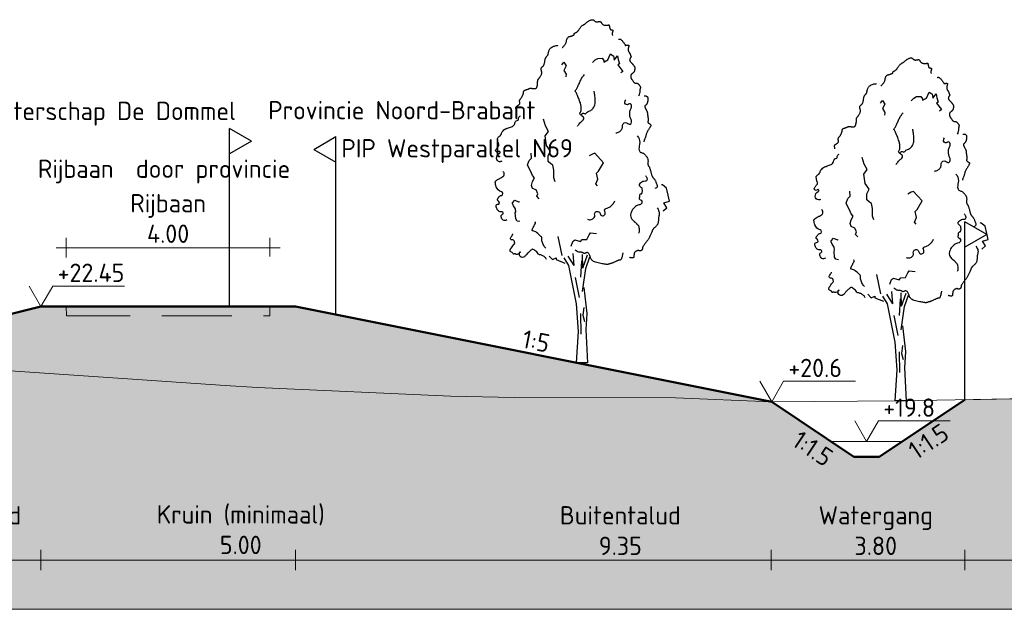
# Model space of a CAD drawing. Header units: metres. Extents: x 161377 to 162521, y 378914 to 379231.
# Tile 32 of 77: x 161842 to 161861, y 378936 to 378948. Entities that reach past the tile are written whole.
import ezdxf

# ---------------------------------------------------------------- set-up
doc = ezdxf.new("R2010")
doc.units = ezdxf.units.M
doc.linetypes.add('DASHED2', pattern=[0.375, 0.25, -0.125])
doc.linetypes.add('HIDDEN', pattern=[9.525, 6.35, -3.175])
for name, color, linetype, lineweight in [('B-WE-GR-MAAIVELD-GD', 253, 'Continuous', 18), ('N-WE-OG-TOPOGRAFIE-SD', 7, 'Continuous', 25), ('N-XX-GR-BOOM-SD', 90, 'Continuous', 25), ('N-XX-GW-WATERGANG-GD', 90, 'Continuous', 50), ('profiel', 7, 'Continuous', 13), ('X-XX-AL-HULPLIJN-G', 7, 'Continuous', 18), ('X-XX-AL-M', 7, 'Continuous', 18), ('X-XX-AL-NAP-M', 7, 'Continuous', 18)]:
    doc.layers.add(name, color=color, linetype=linetype, lineweight=lineweight)
doc.layers.add('N-WE-GW-GROND-A', color=7, linetype='Continuous', lineweight=35, true_color=0xffdf7f)
doc.layers.add('waterspiegel', color=7, linetype='Continuous', lineweight=13, true_color=0x0544ff)
doc.layers.add('PIP Westparallel N69', color=7, linetype='Continuous')
doc.styles.add('RH-NLCS-A', font='NLCS-ISO.ttf')
doc.dimstyles.new('RH-NLCS-IT-A$0', dxfattribs={"dimscale": 0, "dimtxt": 2.5, "dimasz": 2.5, "dimexe": 1, "dimexo": 5, "dimgap": 0.5, "dimtad": 1, "dimzin": 1, "dimdsep": 46, "dimtxsty": 'RH-NLCS-A', "dimcen": 2.5, "dimdle": 1, "dimclrd": 256, "dimclre": 8, "dimclrt": 256, "dimadec": 0, "dimazin": 0, "dimtfac": 1, "dimtmove": 0, "dimatfit": 3, "dimfxl": 1, "dimfxlon": 1, "dimlwd": -1, "dimlwe": 13, "dimarcsym": 1})

# ---------------------------------------------------------------- blocks, each defined once
blk = doc.blocks.new('Peilmaat')
blk.add_lwpolyline([(-0.162, 0.28), (0, 0), (0.162, 0.28), (1.142, 0.28)])
at = {"style": 'RH-NLCS-A'}
blk.add_attdef('NAP', (0.227, 0.337), '', height=0.25, dxfattribs=at)
blk = doc.blocks.new('SOG-TOPOGRAFIE_ERFGRENS_LINKS-D')
for p, q in [((-0.433, 3.25), (0, 3.5)), ((0, 3), (0, 3.5)), ((-0.433, 3.25), (0, 3)), ((0, 0), (0, 3))]:
    blk.add_line(p, q)
blk = doc.blocks.new('Vboom')
at = {"color": 1, "true_color": 0xff0000}
for p, q in [((-0.078, 3.821), (-0.118, 4.301)), ((-0.078, 3.821), (-0.325, 4.198)), ((0.263, 3.725), (0.24, 4.255)), ((0.263, 3.725), (0.447, 4.244)), ((0.381, 3.711), (0.528, 4.163)), ((-0.048, 3.356), (0.113, 2.572)), ((0.171, 1.937), (0.182, 1.119)), ((0.297, 2.179), (0.263, 1.868)), ((0.263, 1.868), (0.321, 1.626)), ((0.445, 0), (0, 0))]:
    blk.add_line(p, q, dxfattribs=at)
for points in [[(-0.55, 12.392), (-0.544, 12.397), (-0.533, 12.407), (-0.517, 12.422), (-0.499, 12.441), (-0.479, 12.463), (-0.459, 12.486), (-0.44, 12.511), (-0.423, 12.536), (-0.411, 12.56), (-0.402, 12.583), (-0.395, 12.606), (-0.39, 12.627), (-0.386, 12.648), (-0.383, 12.668), (-0.38, 12.687), (-0.375, 12.706), (-0.369, 12.723), (-0.362, 12.74), (-0.353, 12.755), (-0.344, 12.769), (-0.334, 12.782), (-0.324, 12.793), (-0.314, 12.803), (-0.304, 12.81), (-0.294, 12.816), (-0.285, 12.821), (-0.276, 12.824), (-0.267, 12.826), (-0.257, 12.828), (-0.247, 12.83), (-0.235, 12.832), (-0.223, 12.835), (-0.209, 12.839), (-0.194, 12.844), (-0.179, 12.85), (-0.163, 12.856), (-0.148, 12.862), (-0.133, 12.868), (-0.12, 12.874), (-0.109, 12.879), (-0.1, 12.884), (-0.093, 12.889), (-0.088, 12.893), (-0.084, 12.896), (-0.082, 12.9), (-0.081, 12.903), (-0.08, 12.907), (-0.081, 12.911), (-0.082, 12.915), (-0.082, 12.92), (-0.083, 12.924), (-0.083, 12.93), (-0.082, 12.935), (-0.079, 12.941), (-0.074, 12.946), (-0.067, 12.952), (-0.057, 12.958), (-0.045, 12.965), (-0.032, 12.971), (-0.018, 12.979), (-0.003, 12.986), (0.012, 12.995), (0.027, 13.004), (0.04, 13.014), (0.052, 13.025), (0.063, 13.037), (0.072, 13.05), (0.081, 13.063), (0.09, 13.078), (0.1, 13.094), (0.11, 13.11), (0.121, 13.128), (0.134, 13.146), (0.148, 13.164), (0.162, 13.183), (0.177, 13.201), (0.193, 13.218), (0.208, 13.234), (0.223, 13.249), (0.238, 13.261), (0.252, 13.27), (0.265, 13.278), (0.277, 13.284), (0.289, 13.29), (0.301, 13.295), (0.312, 13.3), (0.323, 13.306), (0.335, 13.314), (0.347, 13.323), (0.359, 13.334), (0.372, 13.347), (0.386, 13.361), (0.401, 13.375), (0.417, 13.389), (0.435, 13.404), (0.454, 13.418), (0.474, 13.432), (0.496, 13.444), (0.519, 13.456), (0.542, 13.466), (0.564, 13.475), (0.586, 13.482), (0.606, 13.486), (0.624, 13.488), (0.64, 13.488), (0.654, 13.486), (0.665, 13.481), (0.676, 13.476), (0.685, 13.469), (0.694, 13.461), (0.702, 13.453), (0.711, 13.445), (0.719, 13.438), (0.728, 13.431), (0.738, 13.424), (0.747, 13.419), (0.758, 13.414), (0.768, 13.41), (0.779, 13.406), (0.79, 13.404), (0.802, 13.404), (0.813, 13.404), (0.825, 13.405), (0.837, 13.406), (0.849, 13.408), (0.862, 13.41), (0.873, 13.413), (0.885, 13.415), (0.897, 13.417), (0.908, 13.419), (0.918, 13.419), (0.928, 13.419), (0.938, 13.418), (0.947, 13.415), (0.955, 13.41), (0.962, 13.404), (0.968, 13.395), (0.974, 13.385), (0.98, 13.373), (0.986, 13.361), (0.993, 13.348), (1.002, 13.335), (1.012, 13.323), (1.025, 13.311), (1.04, 13.301), (1.057, 13.292), (1.076, 13.285), (1.096, 13.279), (1.117, 13.274), (1.138, 13.27), (1.158, 13.268), (1.176, 13.267), (1.194, 13.267), (1.209, 13.269), (1.223, 13.271), (1.236, 13.273), (1.247, 13.276), (1.256, 13.278), (1.264, 13.281), (1.271, 13.282), (1.276, 13.283), (1.28, 13.283), (1.284, 13.281), (1.287, 13.278), (1.289, 13.274), (1.291, 13.268), (1.293, 13.261), (1.296, 13.252), (1.299, 13.241), (1.302, 13.229), (1.305, 13.216), (1.309, 13.202), (1.312, 13.188), (1.316, 13.174), (1.319, 13.161), (1.322, 13.149), (1.325, 13.138), (1.327, 13.128), (1.329, 13.12), (1.332, 13.113), (1.335, 13.108), (1.34, 13.103), (1.345, 13.099), (1.352, 13.096), (1.36, 13.094), (1.37, 13.093), (1.38, 13.092), (1.391, 13.091), (1.402, 13.089), (1.412, 13.088), (1.421, 13.085), (1.428, 13.082), (1.434, 13.077), (1.438, 13.071), (1.44, 13.065), (1.441, 13.056), (1.44, 13.047), (1.438, 13.037), (1.435, 13.025), (1.43, 13.012), (1.425, 12.998), (1.42, 12.983), (1.416, 12.967), (1.413, 12.95), (1.412, 12.932), (1.414, 12.912), (1.419, 12.891), (1.429, 12.869)], [(-2.358, 9.917), (-2.367, 9.96), (-2.372, 9.995), (-2.374, 10.021), (-2.372, 10.041), (-2.367, 10.057), (-2.36, 10.068), (-2.35, 10.077), (-2.339, 10.086), (-2.326, 10.094), (-2.313, 10.103), (-2.299, 10.113), (-2.284, 10.122), (-2.27, 10.132), (-2.257, 10.141), (-2.246, 10.151), (-2.236, 10.161), (-2.229, 10.17), (-2.224, 10.18), (-2.22, 10.189), (-2.219, 10.199), (-2.218, 10.208), (-2.219, 10.218), (-2.22, 10.227), (-2.222, 10.237), (-2.225, 10.247), (-2.227, 10.258), (-2.229, 10.268), (-2.231, 10.279), (-2.231, 10.291), (-2.23, 10.302), (-2.228, 10.314), (-2.224, 10.327), (-2.218, 10.34), (-2.21, 10.353), (-2.201, 10.367), (-2.191, 10.381), (-2.18, 10.396), (-2.168, 10.411), (-2.157, 10.426), (-2.146, 10.442), (-2.135, 10.458), (-2.126, 10.474), (-2.117, 10.491), (-2.109, 10.507), (-2.102, 10.523), (-2.095, 10.538), (-2.09, 10.553), (-2.085, 10.566), (-2.082, 10.578), (-2.079, 10.59), (-2.077, 10.6), (-2.076, 10.61), (-2.075, 10.619), (-2.074, 10.627), (-2.073, 10.636), (-2.072, 10.644), (-2.07, 10.652), (-2.069, 10.661), (-2.066, 10.669), (-2.062, 10.677), (-2.057, 10.685), (-2.051, 10.693), (-2.043, 10.7), (-2.033, 10.707), (-2.021, 10.714), (-2.007, 10.72), (-1.992, 10.726), (-1.976, 10.732), (-1.959, 10.738), (-1.942, 10.743), (-1.926, 10.749), (-1.91, 10.755), (-1.895, 10.761), (-1.882, 10.767), (-1.868, 10.773), (-1.856, 10.779), (-1.843, 10.784), (-1.831, 10.788), (-1.818, 10.791), (-1.806, 10.793), (-1.792, 10.793), (-1.778, 10.792), (-1.764, 10.791), (-1.75, 10.788), (-1.735, 10.786), (-1.72, 10.783), (-1.704, 10.781), (-1.689, 10.779), (-1.674, 10.778), (-1.658, 10.777), (-1.643, 10.777), (-1.629, 10.778), (-1.616, 10.78), (-1.604, 10.783), (-1.593, 10.786), (-1.583, 10.79), (-1.575, 10.795), (-1.569, 10.8), (-1.564, 10.806), (-1.56, 10.813), (-1.557, 10.821), (-1.554, 10.829), (-1.551, 10.838), (-1.548, 10.848), (-1.544, 10.858), (-1.54, 10.869), (-1.536, 10.88), (-1.533, 10.893), (-1.529, 10.905), (-1.526, 10.919), (-1.523, 10.933), (-1.521, 10.947), (-1.519, 10.962), (-1.518, 10.977), (-1.518, 10.992), (-1.518, 11.007), (-1.518, 11.022), (-1.518, 11.037), (-1.518, 11.051), (-1.518, 11.064), (-1.517, 11.076), (-1.516, 11.087), (-1.514, 11.097), (-1.511, 11.106), (-1.508, 11.115), (-1.505, 11.123), (-1.501, 11.13), (-1.497, 11.137), (-1.492, 11.144), (-1.487, 11.15), (-1.481, 11.157), (-1.475, 11.165), (-1.467, 11.174), (-1.459, 11.184), (-1.45, 11.196), (-1.44, 11.21), (-1.428, 11.227), (-1.416, 11.246), (-1.404, 11.267), (-1.392, 11.288), (-1.381, 11.311), (-1.372, 11.333), (-1.364, 11.356), (-1.36, 11.377), (-1.357, 11.398), (-1.358, 11.417), (-1.36, 11.436), (-1.364, 11.453), (-1.368, 11.47), (-1.373, 11.486), (-1.377, 11.502), (-1.38, 11.517), (-1.382, 11.531), (-1.383, 11.546), (-1.382, 11.559), (-1.38, 11.572), (-1.376, 11.584), (-1.372, 11.595), (-1.366, 11.606), (-1.36, 11.615), (-1.353, 11.622), (-1.345, 11.629), (-1.337, 11.636), (-1.328, 11.642), (-1.319, 11.648), (-1.311, 11.655), (-1.302, 11.663), (-1.294, 11.672), (-1.286, 11.683), (-1.279, 11.695), (-1.273, 11.709), (-1.267, 11.725), (-1.261, 11.741), (-1.256, 11.759), (-1.251, 11.778), (-1.246, 11.798), (-1.242, 11.819), (-1.238, 11.84), (-1.234, 11.862), (-1.23, 11.884), (-1.226, 11.906), (-1.222, 11.926), (-1.217, 11.946), (-1.212, 11.964), (-1.206, 11.98), (-1.199, 11.995), (-1.192, 12.008), (-1.185, 12.02), (-1.177, 12.031), (-1.17, 12.04), (-1.162, 12.049), (-1.154, 12.057), (-1.147, 12.064), (-1.14, 12.071), (-1.133, 12.077), (-1.127, 12.084), (-1.121, 12.09), (-1.116, 12.097), (-1.112, 12.104), (-1.109, 12.111), (-1.106, 12.119), (-1.104, 12.129), (-1.103, 12.139), (-1.102, 12.151), (-1.1, 12.164), (-1.098, 12.18), (-1.094, 12.197), (-1.09, 12.217), (-1.084, 12.239), (-1.076, 12.263), (-1.066, 12.288), (-1.054, 12.313), (-1.038, 12.339), (-1.018, 12.363), (-0.995, 12.387), (-0.967, 12.408), (-0.934, 12.426), (-0.899, 12.441), (-0.862, 12.453), (-0.826, 12.462), (-0.792, 12.468), (-0.762, 12.469), (-0.738, 12.467), (-0.721, 12.46)], [(1.665, 12.717), (1.679, 12.722), (1.693, 12.725), (1.707, 12.725), (1.721, 12.723), (1.736, 12.718), (1.75, 12.709), (1.766, 12.698), (1.782, 12.683), (1.799, 12.665), (1.817, 12.645), (1.834, 12.623), (1.852, 12.601), (1.868, 12.579), (1.883, 12.557), (1.896, 12.538), (1.907, 12.521), (1.916, 12.508), (1.921, 12.498), (1.925, 12.49), (1.927, 12.485), (1.928, 12.482), (1.927, 12.48), (1.927, 12.479), (1.926, 12.478), (1.925, 12.478), (1.925, 12.478), (1.925, 12.478), (1.927, 12.478), (1.93, 12.479), (1.934, 12.479), (1.941, 12.48), (1.95, 12.481), (1.961, 12.483), (1.974, 12.484), (1.988, 12.486), (2.002, 12.488), (2.017, 12.489), (2.03, 12.489), (2.042, 12.489), (2.053, 12.488), (2.06, 12.486), (2.065, 12.483), (2.068, 12.479), (2.069, 12.474), (2.069, 12.468), (2.068, 12.462), (2.065, 12.454), (2.063, 12.446), (2.06, 12.437), (2.057, 12.428), (2.054, 12.418), (2.052, 12.407), (2.049, 12.396), (2.047, 12.384), (2.045, 12.371), (2.044, 12.358), (2.043, 12.344), (2.043, 12.331), (2.043, 12.317), (2.044, 12.303), (2.045, 12.289), (2.046, 12.276), (2.049, 12.264), (2.051, 12.253), (2.054, 12.242), (2.058, 12.233), (2.061, 12.225), (2.065, 12.218), (2.069, 12.211), (2.073, 12.205), (2.076, 12.2), (2.08, 12.195), (2.083, 12.191), (2.086, 12.187), (2.089, 12.183), (2.092, 12.179), (2.096, 12.174), (2.099, 12.168), (2.103, 12.161), (2.107, 12.152), (2.112, 12.141), (2.117, 12.13), (2.122, 12.117), (2.127, 12.104), (2.132, 12.091), (2.137, 12.078), (2.142, 12.067), (2.145, 12.057), (2.148, 12.048), (2.151, 12.041), (2.152, 12.036), (2.152, 12.031), (2.152, 12.026), (2.15, 12.02), (2.147, 12.015), (2.143, 12.008), (2.138, 11.999), (2.131, 11.99), (2.125, 11.979), (2.118, 11.967), (2.112, 11.955), (2.106, 11.942), (2.102, 11.93), (2.099, 11.917), (2.098, 11.905), (2.1, 11.893), (2.102, 11.881), (2.107, 11.869), (2.112, 11.858), (2.119, 11.847), (2.126, 11.837), (2.134, 11.827), (2.143, 11.817), (2.152, 11.807), (2.162, 11.797), (2.171, 11.787), (2.181, 11.778), (2.191, 11.768), (2.201, 11.758), (2.21, 11.748), (2.219, 11.738), (2.228, 11.727), (2.237, 11.717), (2.245, 11.706), (2.253, 11.696), (2.26, 11.685), (2.267, 11.675), (2.274, 11.666), (2.28, 11.657), (2.285, 11.648), (2.29, 11.639), (2.295, 11.631), (2.298, 11.623), (2.301, 11.615), (2.304, 11.608), (2.305, 11.601), (2.306, 11.594), (2.306, 11.587), (2.306, 11.579), (2.305, 11.572), (2.303, 11.564), (2.302, 11.555), (2.3, 11.546), (2.298, 11.536), (2.296, 11.525), (2.294, 11.514), (2.292, 11.501), (2.29, 11.489), (2.287, 11.477), (2.283, 11.465), (2.279, 11.453), (2.275, 11.442), (2.269, 11.432), (2.263, 11.424), (2.256, 11.416), (2.249, 11.408), (2.242, 11.402), (2.235, 11.396), (2.229, 11.391), (2.223, 11.386), (2.217, 11.381), (2.212, 11.377), (2.208, 11.373), (2.203, 11.37), (2.199, 11.366), (2.195, 11.362), (2.19, 11.359), (2.186, 11.355), (2.18, 11.351), (2.175, 11.347), (2.169, 11.342), (2.163, 11.337), (2.158, 11.33), (2.153, 11.323), (2.149, 11.314), (2.146, 11.303), (2.144, 11.291), (2.143, 11.277), (2.143, 11.263), (2.144, 11.248), (2.146, 11.233), (2.148, 11.219), (2.151, 11.206), (2.154, 11.194), (2.158, 11.183), (2.162, 11.174), (2.166, 11.166), (2.171, 11.158), (2.177, 11.15), (2.184, 11.141), (2.191, 11.131), (2.2, 11.12), (2.209, 11.107), (2.219, 11.092), (2.23, 11.076), (2.241, 11.06), (2.253, 11.045), (2.264, 11.031), (2.275, 11.018), (2.286, 11.008), (2.296, 11), (2.305, 10.995), (2.314, 10.992), (2.323, 10.99), (2.332, 10.99), (2.34, 10.991), (2.348, 10.992), (2.357, 10.993), (2.365, 10.993), (2.374, 10.993), (2.383, 10.992), (2.392, 10.989), (2.401, 10.986), (2.411, 10.981), (2.422, 10.974), (2.433, 10.965), (2.444, 10.954), (2.455, 10.941), (2.467, 10.927), (2.478, 10.912), (2.488, 10.897), (2.498, 10.883), (2.506, 10.869), (2.512, 10.856), (2.517, 10.844), (2.52, 10.834), (2.522, 10.825), (2.522, 10.816), (2.521, 10.808), (2.52, 10.801), (2.517, 10.792), (2.515, 10.784), (2.512, 10.775), (2.509, 10.764), (2.506, 10.753), (2.503, 10.741), (2.501, 10.728), (2.498, 10.715), (2.497, 10.7), (2.496, 10.684), (2.495, 10.667), (2.495, 10.648), (2.494, 10.628), (2.491, 10.606), (2.486, 10.581), (2.478, 10.555), (2.467, 10.525), (2.451, 10.492)], [(2.669, 10.49), (2.686, 10.492), (2.701, 10.494), (2.713, 10.495), (2.723, 10.496), (2.731, 10.495), (2.739, 10.494), (2.746, 10.492), (2.753, 10.488), (2.761, 10.484), (2.77, 10.478), (2.778, 10.471), (2.787, 10.463), (2.795, 10.454), (2.802, 10.445), (2.808, 10.435), (2.813, 10.424), (2.816, 10.413), (2.818, 10.401), (2.819, 10.389), (2.819, 10.377), (2.818, 10.363), (2.816, 10.349), (2.814, 10.334), (2.812, 10.318), (2.81, 10.301), (2.808, 10.284), (2.805, 10.266), (2.802, 10.248), (2.798, 10.231), (2.793, 10.214), (2.786, 10.198), (2.779, 10.182), (2.77, 10.169), (2.759, 10.156), (2.748, 10.145), (2.737, 10.134), (2.726, 10.124), (2.716, 10.115), (2.707, 10.107), (2.7, 10.098), (2.694, 10.09), (2.691, 10.082), (2.69, 10.073), (2.691, 10.064), (2.693, 10.054), (2.697, 10.044), (2.702, 10.032), (2.708, 10.019), (2.716, 10.004), (2.725, 9.989), (2.734, 9.972), (2.743, 9.955), (2.752, 9.938), (2.761, 9.921), (2.77, 9.904), (2.777, 9.888), (2.783, 9.873), (2.788, 9.859), (2.792, 9.845), (2.795, 9.832), (2.798, 9.819), (2.8, 9.806), (2.801, 9.793), (2.803, 9.78), (2.804, 9.766), (2.805, 9.751), (2.806, 9.736), (2.808, 9.721), (2.809, 9.705), (2.811, 9.689), (2.813, 9.674), (2.816, 9.658), (2.819, 9.642), (2.822, 9.626), (2.825, 9.611), (2.827, 9.596), (2.83, 9.581), (2.831, 9.566), (2.831, 9.552), (2.83, 9.538), (2.828, 9.525), (2.825, 9.512), (2.821, 9.5), (2.818, 9.488), (2.815, 9.476), (2.814, 9.465), (2.816, 9.455), (2.82, 9.445), (2.827, 9.435), (2.837, 9.426), (2.849, 9.417), (2.862, 9.408), (2.875, 9.4), (2.888, 9.393), (2.9, 9.386), (2.91, 9.379), (2.918, 9.373), (2.924, 9.367), (2.928, 9.361), (2.93, 9.356), (2.931, 9.351), (2.931, 9.345), (2.93, 9.34), (2.929, 9.334), (2.928, 9.328), (2.926, 9.321), (2.924, 9.313), (2.92, 9.304), (2.916, 9.293), (2.91, 9.28), (2.902, 9.265), (2.892, 9.248), (2.879, 9.228), (2.865, 9.206), (2.85, 9.181), (2.834, 9.156), (2.818, 9.128), (2.802, 9.1), (2.787, 9.072), (2.774, 9.044), (2.762, 9.016), (2.752, 8.989), (2.744, 8.962), (2.736, 8.936), (2.729, 8.911), (2.723, 8.886), (2.716, 8.862), (2.708, 8.839), (2.7, 8.818), (2.692, 8.797), (2.683, 8.777), (2.675, 8.757), (2.669, 8.738), (2.664, 8.72), (2.661, 8.701), (2.661, 8.683)], [(2.395, 8.917), (2.446, 8.862), (2.477, 8.799), (2.491, 8.731), (2.493, 8.66), (2.487, 8.589), (2.477, 8.521), (2.468, 8.459), (2.463, 8.405), (2.467, 8.363), (2.479, 8.33), (2.496, 8.305), (2.518, 8.286), (2.543, 8.273), (2.569, 8.263), (2.595, 8.254), (2.618, 8.246), (2.639, 8.236), (2.657, 8.225), (2.672, 8.213), (2.686, 8.2), (2.698, 8.186), (2.71, 8.171), (2.721, 8.156), (2.732, 8.141), (2.744, 8.126), (2.756, 8.111), (2.769, 8.095), (2.781, 8.078), (2.792, 8.06), (2.801, 8.041), (2.809, 8.02), (2.815, 7.997), (2.818, 7.972), (2.82, 7.945), (2.82, 7.918), (2.819, 7.89), (2.817, 7.864), (2.816, 7.838), (2.816, 7.815), (2.817, 7.795), (2.82, 7.779), (2.825, 7.765), (2.831, 7.753), (2.838, 7.741), (2.847, 7.73), (2.855, 7.717), (2.865, 7.703), (2.874, 7.685), (2.883, 7.664), (2.892, 7.639), (2.901, 7.611), (2.909, 7.582), (2.917, 7.552), (2.925, 7.522), (2.933, 7.492), (2.941, 7.464), (2.948, 7.437), (2.955, 7.412), (2.962, 7.39), (2.969, 7.369), (2.976, 7.35), (2.983, 7.333), (2.99, 7.318), (2.997, 7.305), (3.005, 7.293), (3.012, 7.283), (3.021, 7.273), (3.029, 7.265), (3.037, 7.256), (3.046, 7.247), (3.055, 7.238), (3.064, 7.227), (3.073, 7.216), (3.082, 7.202), (3.091, 7.187), (3.101, 7.17), (3.111, 7.15), (3.122, 7.127), (3.133, 7.102), (3.146, 7.073), (3.158, 7.041), (3.169, 7.007), (3.177, 6.972), (3.18, 6.939), (3.175, 6.909), (3.16, 6.883), (3.134, 6.863), (3.094, 6.851)], [(3.18, 6.092), (3.213, 6.037), (3.236, 5.99), (3.252, 5.95), (3.261, 5.916), (3.265, 5.886), (3.265, 5.861), (3.262, 5.838), (3.258, 5.817), (3.254, 5.796), (3.25, 5.776), (3.245, 5.756), (3.241, 5.736), (3.238, 5.715), (3.235, 5.694), (3.232, 5.673), (3.23, 5.65), (3.229, 5.627), (3.228, 5.603), (3.227, 5.578), (3.225, 5.552), (3.222, 5.527), (3.217, 5.502), (3.21, 5.477), (3.2, 5.453), (3.188, 5.43), (3.173, 5.408), (3.156, 5.387), (3.138, 5.367), (3.119, 5.349), (3.101, 5.332), (3.084, 5.316), (3.068, 5.301), (3.054, 5.288), (3.042, 5.276), (3.032, 5.265), (3.023, 5.254), (3.015, 5.243), (3.008, 5.232), (3.002, 5.22), (2.995, 5.208), (2.989, 5.194), (2.983, 5.178), (2.977, 5.162), (2.97, 5.144), (2.963, 5.124), (2.954, 5.103), (2.945, 5.08), (2.934, 5.055), (2.922, 5.029), (2.908, 5.001), (2.894, 4.973), (2.879, 4.945), (2.864, 4.918), (2.849, 4.891), (2.834, 4.866), (2.82, 4.844), (2.807, 4.823), (2.795, 4.806), (2.782, 4.79), (2.771, 4.775), (2.759, 4.76), (2.747, 4.746), (2.735, 4.73), (2.722, 4.714), (2.708, 4.696), (2.694, 4.677), (2.68, 4.657), (2.666, 4.637), (2.653, 4.617), (2.641, 4.598), (2.63, 4.581), (2.621, 4.565), (2.614, 4.551), (2.608, 4.54), (2.605, 4.53), (2.602, 4.521), (2.6, 4.513), (2.599, 4.506), (2.599, 4.499), (2.599, 4.492), (2.598, 4.484), (2.598, 4.476), (2.596, 4.468), (2.595, 4.46), (2.592, 4.452), (2.588, 4.444), (2.583, 4.436), (2.576, 4.428), (2.568, 4.421), (2.558, 4.414), (2.548, 4.409), (2.537, 4.404), (2.525, 4.4), (2.514, 4.397), (2.503, 4.396), (2.493, 4.396), (2.484, 4.399), (2.476, 4.402), (2.469, 4.406), (2.461, 4.41), (2.453, 4.414), (2.444, 4.416), (2.433, 4.417), (2.421, 4.416), (2.408, 4.413), (2.392, 4.407), (2.376, 4.399), (2.36, 4.39), (2.343, 4.38), (2.328, 4.37), (2.315, 4.359), (2.303, 4.348), (2.294, 4.337), (2.288, 4.327), (2.283, 4.318), (2.28, 4.308), (2.278, 4.299), (2.277, 4.29), (2.276, 4.28), (2.275, 4.27), (2.274, 4.26), (2.272, 4.25), (2.27, 4.239), (2.268, 4.228), (2.266, 4.217), (2.264, 4.207), (2.263, 4.196), (2.262, 4.186), (2.262, 4.176), (2.263, 4.167), (2.262, 4.158), (2.261, 4.151), (2.258, 4.144), (2.253, 4.138), (2.245, 4.133), (2.233, 4.129), (2.218, 4.127), (2.199, 4.127), (2.179, 4.127), (2.158, 4.129), (2.138, 4.132), (2.12, 4.137), (2.105, 4.142), (2.094, 4.149)], [(1.828, 4.321), (1.827, 4.311), (1.824, 4.291), (1.819, 4.265), (1.813, 4.234), (1.806, 4.201), (1.799, 4.167), (1.79, 4.135), (1.782, 4.108), (1.773, 4.085), (1.764, 4.068), (1.755, 4.056), (1.745, 4.048), (1.736, 4.042), (1.727, 4.039), (1.718, 4.038), (1.709, 4.037), (1.7, 4.037), (1.691, 4.036), (1.681, 4.035), (1.671, 4.033), (1.659, 4.03), (1.647, 4.027), (1.632, 4.021), (1.615, 4.014), (1.596, 4.006), (1.576, 3.995), (1.554, 3.984), (1.531, 3.973), (1.509, 3.961), (1.487, 3.95), (1.466, 3.94), (1.448, 3.931), (1.431, 3.924), (1.416, 3.918), (1.403, 3.913), (1.391, 3.91), (1.379, 3.907), (1.366, 3.904), (1.354, 3.901), (1.34, 3.897), (1.325, 3.893), (1.308, 3.888), (1.291, 3.883), (1.274, 3.878), (1.258, 3.873), (1.243, 3.869), (1.229, 3.865), (1.217, 3.863), (1.208, 3.861), (1.2, 3.861), (1.192, 3.862), (1.182, 3.864), (1.17, 3.867), (1.152, 3.871), (1.129, 3.876), (1.098, 3.882), (1.059, 3.888), (1.014, 3.895), (0.963, 3.904), (0.91, 3.913), (0.857, 3.925), (0.805, 3.937), (0.756, 3.951), (0.713, 3.968), (0.677, 3.986), (0.648, 4.006), (0.625, 4.027), (0.606, 4.051), (0.59, 4.075), (0.577, 4.101), (0.565, 4.128), (0.554, 4.156), (0.542, 4.184), (0.53, 4.213), (0.517, 4.24), (0.503, 4.265), (0.489, 4.288), (0.475, 4.307), (0.46, 4.322), (0.444, 4.331), (0.428, 4.335), (0.413, 4.334), (0.397, 4.329), (0.381, 4.322), (0.365, 4.314), (0.35, 4.306), (0.336, 4.3), (0.322, 4.297), (0.309, 4.298), (0.297, 4.303), (0.285, 4.31), (0.272, 4.318), (0.258, 4.327), (0.242, 4.335), (0.224, 4.342), (0.204, 4.346), (0.18, 4.347), (0.154, 4.347), (0.126, 4.348), (0.095, 4.352), (0.063, 4.362), (0.029, 4.378), (-0.005, 4.405), (-0.04, 4.444)]]:
    blk.add_lwpolyline(points, dxfattribs=at)
at = {"color": 1, "true_color": 0xff0000, "flags": 128}
for points in [[(0.644, 11.801), (0.745, 11.904), (0.848, 11.968), (1.016, 11.977), (1.079, 11.881), (1.089, 11.824), (1.242, 11.904), (1.339, 12.145), (1.446, 12.073), (1.462, 12.067), (1.476, 12.007), (1.489, 11.903), (1.616, 12.073), (1.652, 11.917), (1.694, 11.753), (1.635, 11.711), (1.832, 11.457), (1.748, 11.397)], [(-0.563, 11.712), (-0.483, 11.813), (-0.399, 11.674), (-0.485, 11.495), (-0.402, 11.346), (-0.416, 11.243)], [(-0.835, 7.119), (-0.882, 7.265), (-0.886, 7.568), (-0.928, 7.764), (-0.997, 7.815), (-1.103, 7.909), (-1.102, 8.15), (-1.009, 8.323), (-1.166, 8.548), (-1.194, 8.729), (-1.223, 8.92), (-1.094, 9.095), (-1.213, 9.313), (-1.289, 9.573)], [(-1.461, 6.451), (-1.557, 6.549), (-1.509, 6.648), (-1.573, 6.798), (-1.726, 6.854), (-1.76, 6.973), (-1.715, 7.123), (-1.647, 7.265), (-1.723, 7.362), (-1.766, 7.453), (-1.922, 7.781), (-1.85, 7.955), (-1.76, 8.048), (-1.779, 8.243)], [(0.835, 6.952), (0.766, 7.032), (0.853, 7.215), (0.789, 7.451), (0.876, 7.531), (1.075, 7.865), (0.73, 8.238), (0.643, 8.206), (0.509, 8.135)], [(3.411, 5.971), (3.562, 6.095), (3.443, 6.285), (3.669, 6.353), (3.616, 6.585), (3.546, 6.869), (3.393, 6.992), (3.356, 7.002)], [(-2.221, 5.549), (-2.326, 5.57), (-2.376, 5.66), (-2.396, 5.894), (-2.374, 5.937), (-2.391, 6.047), (-2.473, 6.17), (-2.511, 6.262), (-2.509, 6.292), (-2.417, 6.396), (-2.265, 6.334), (-2.249, 6.332), (-2.235, 6.319)], [(-0.203, 4.589), (-0.136, 4.773), (-0.057, 4.835), (0.169, 4.763), (0.233, 4.843), (0.417, 4.85), (0.509, 5.032), (0.556, 5.111), (0.793, 5.087)], [(-0.549, 4.218), (-0.712, 4.969)], [(-1.067, 4.195), (-0.93, 4.058), (-0.793, 4.127), (-0.793, 4.058), (-0.449, 3.92)], [(-0.491, 4.121), (-0.303, 3.821), (-0.003, 2.319), (0.072, 1.229), (0, 0)], [(0.185, 3.361), (0.218, 4.013)], [(0.25, 2.798), (0.381, 3.711)], [(0.298, 2.957), (0.411, 1.943), (0.373, 1.304), (0.445, 0)]]:
    blk.add_lwpolyline(points, dxfattribs=at)
at = {"color": 1, "true_color": 0xff0000}
for points in [[(0.235, 9.726, -0.158777), (0.165, 9.75, -0.233308), (0.141, 9.797, -0.182007), (0.161, 9.85, 0.155816), (0.187, 9.912, 0.045058), (0.187, 10.085, 0.058787), (0.16, 10.216, 0.004222), (0.129, 10.304, 0.006596), (0.109, 10.36, 0.009627), (0.05, 10.503, 0.01133), (-0.004, 10.623, 0.125022), (-0.034, 10.659, -0.287204), (-0.043, 10.679, -0.13455), (-0.031, 10.704, 0.057474), (0.005, 10.757, 0.001656), (0.058, 10.861, 0.0025), (0.093, 10.931, 0.011837), (0.127, 11.003, -0.006032), (0.191, 11.146, -0.046726), (0.229, 11.211, -0.023647), (0.321, 11.328)], [(0.05, 9.3, -0.032546), (0.11, 9.391, -0.03526), (0.176, 9.466, -0.036525), (0.228, 9.51, 0.039269), (0.275, 9.551, 0.524816), (0.249, 9.687, -0.70157), (0.257, 9.808, -0.246052), (0.318, 9.796, 0.330237), (0.365, 9.793, 0.082831), (0.398, 9.824, -0.081275), (0.431, 9.855, -0.066365), (0.495, 9.887, 0.059917), (0.566, 9.922, 0.076229), (0.665, 10.008, 0.097021), (0.714, 10.098, 0.037062), (0.737, 10.193, 0.045363), (0.743, 10.273, 0.006717), (0.742, 10.312, 0.002377), (0.736, 10.423, 0.020071), (0.725, 10.531, 0.014267), (0.7, 10.682)], [(1.555, 9.036, 0.101914), (1.686, 9.079, 0.107951), (1.783, 9.167, 0.172666), (1.816, 9.281, -0.173792), (1.849, 9.395, -0.48034), (2.033, 9.404, 0.699728), (2.175, 9.46, 0.110664), (2.142, 9.591, -0.110605), (2.109, 9.721, -0.006472), (2.108, 9.787, -0.006512), (2.109, 9.852, -0.111285), (2.142, 9.983, 0.11249), (2.175, 10.112, 0.670162), (2.05, 10.167, -0.598076), (1.914, 10.21, -0.107528), (1.916, 10.279, -0.106959), (1.946, 10.341)], [(-2.932, 7.92, -0.061597), (-2.973, 7.907, -0.068549), (-3.012, 7.905, -0.377768), (-3.134, 8.036, -0.275847), (-3.022, 8.237, -0.028717), (-3.01, 8.242, 0.055672), (-3.004, 8.246, 1.128102), (-3.055, 8.3, -0.467669), (-3.15, 8.3, -0.043926), (-3.173, 8.333, -0.178724), (-3.174, 8.342, -0.071298), (-3.165, 8.369, -0.036842), (-3.137, 8.415, -0.009471), (-3.106, 8.456, 0.010169), (-3.078, 8.494, 0.016396), (-3.049, 8.538, 0.058895), (-3.043, 8.551, 0.22909), (-3.047, 8.585, -0.102618), (-3.074, 8.654, -0.001984), (-3.081, 8.694, -0.00284), (-3.086, 8.722, -0.015692), (-3.092, 8.778, -0.026096), (-3.094, 8.812, -0.123566), (-3.088, 8.834, -0.050335), (-3.057, 8.879, -0.123683), (-3.015, 8.909, 0.160012), (-2.983, 8.935, 0.092044), (-2.976, 8.953, -0.133826), (-2.97, 8.965, -0.078666), (-2.964, 8.97, 0.049691), (-2.954, 8.977, 0.207036), (-2.934, 9.021, -0.156565), (-2.913, 9.081, -0.059527), (-2.844, 9.152, -0.066018), (-2.768, 9.199, -0.00394), (-2.735, 9.213, -0.004619), (-2.707, 9.225, -0.031042), (-2.627, 9.252, 0.02906), (-2.542, 9.28, 0.07887), (-2.486, 9.313, 0.0611), (-2.428, 9.374, 0.147905), (-2.41, 9.424, -0.120561), (-2.392, 9.486, -0.254022), (-2.318, 9.531, 0.34235), (-2.268, 9.575, 0.082724), (-2.267, 9.594, -0.071752), (-2.266, 9.616, -0.11979), (-2.244, 9.668, -0.113391), (-2.199, 9.707)], [(-2.73, 5.619, -0.13726), (-2.808, 5.588, -0.181103), (-2.871, 5.604, -0.101937), (-2.929, 5.665, -0.1217), (-2.95, 5.732, -0.031179), (-2.95, 5.764, -0.041415), (-2.947, 5.788, -0.247446), (-2.917, 5.824, 0.211909), (-2.88, 5.862, 0.57629), (-2.944, 5.94, -0.298213), (-3.091, 6.005, -0.072479), (-3.146, 6.125, -0.144881), (-3.146, 6.191, -0.371124), (-3.083, 6.232, 0.387334), (-3.023, 6.273, 0.34255), (-3.06, 6.356, -0.37139), (-3.092, 6.436, -0.006859), (-3.083, 6.46, -0.038546), (-3.081, 6.464, -0.020688), (-3.072, 6.479, -0.008761), (-3.05, 6.511, -0.042179), (-3.011, 6.554, -0.0657), (-2.981, 6.577, -0.183427), (-2.967, 6.579, 0.107566), (-2.944, 6.579, 0.792646), (-2.941, 6.723, -0.263682), (-3.147, 6.923, -0.032113), (-3.187, 7.102, -0.209176), (-3.18, 7.131, -0.06387), (-3.138, 7.172, -0.039172), (-3.057, 7.224, -0.009014), (-3.007, 7.25, 0.010983), (-2.966, 7.271, 0.028574), (-2.885, 7.322, 0.061489), (-2.852, 7.352, 0.098913), (-2.846, 7.362, 0.028984), (-2.836, 7.4, 0.13267), (-2.84, 7.464, 0.117747), (-2.878, 7.525)], [(2.727, 7.359, -0.041311), (2.751, 7.323, -0.042244), (2.768, 7.283, -0.038238), (2.781, 7.235, -0.058405), (2.783, 7.203, -0.414693), (2.707, 7.135, 0.202416), (2.534, 7.073, 0.021897), (2.473, 7.012, 0.213758), (2.47, 7.003, 0.105271), (2.475, 6.985, 0.031738), (2.51, 6.933, 0.080024), (2.56, 6.886, -0.184988), (2.577, 6.86, -0.029477), (2.579, 6.85, -0.009899), (2.582, 6.82, -0.022999), (2.585, 6.737, -0.042094), (2.58, 6.691, -0.067896), (2.575, 6.674, -0.039856), (2.559, 6.648, -0.245698), (2.526, 6.631, 0.290975), (2.498, 6.613, 0.072692), (2.487, 6.578, 0.050351), (2.485, 6.526, 0.014603), (2.486, 6.514, -0.02061), (2.486, 6.506, -0.157327), (2.482, 6.493, 0.089134), (2.472, 6.47, 0.467738), (2.515, 6.412, -0.358322), (2.578, 6.352, -0.038489), (2.581, 6.305, -0.085044), (2.577, 6.284, -0.064554), (2.566, 6.264, -0.037905), (2.541, 6.234, -0.17292), (2.505, 6.216, 0.077348), (2.42, 6.193, 0.21853), (2.147, 5.88, 0.311295), (2.241, 5.59, 0.013408), (2.271, 5.568, -0.0379), (2.282, 5.56, -0.010602), (2.339, 5.504, -0.026927), (2.36, 5.48, -0.023313), (2.369, 5.467, 0.018302), (2.381, 5.452, 0.109191), (2.408, 5.428, -0.114091), (2.435, 5.405, -0.07496), (2.444, 5.388, -0.022301), (2.463, 5.324, -0.043297), (2.477, 5.23, -0.053082), (2.475, 5.152, -0.073734), (2.469, 5.134, -0.032843), (2.449, 5.096)], [(0.446, 5.644, 0.171526), (0.588, 5.631, 0.171526), (0.707, 5.709, 0.239798), (0.724, 5.804, -0.227236), (0.739, 5.905, -0.666529), (0.937, 5.864, 0.726468), (1.131, 5.84, 0.263269), (1.123, 5.95, -0.359589), (1.131, 6.035, -0.135967), (1.21, 6.08, 0.095213), (1.327, 6.133, 0.060587), (1.436, 6.233, 0.057857), (1.522, 6.362)], [(-1.203, 4.507, -0.072887), (-1.303, 4.649, -0.080286), (-1.35, 4.8, -0.058621), (-1.353, 4.881, 0.116876), (-1.359, 4.922, 0.104083), (-1.391, 4.971, 0.026813), (-1.558, 5.119, 0.129639), (-1.703, 5.182, -0.416389), (-1.736, 5.228, -0.105912), (-1.712, 5.289, 0.043591), (-1.638, 5.426, 0.004224), (-1.607, 5.497, 0.029199), (-1.604, 5.508, 0.213879), (-1.605, 5.518, 0.069343), (-1.624, 5.541)], [(-1.166, 4.055, 0.036784), (-1.192, 4.108, 0.072313), (-1.21, 4.132, 0.068127), (-1.316, 4.208, 0.075473), (-1.426, 4.246, 0.033705), (-1.447, 4.249, -0.057462), (-1.46, 4.251, -0.197945), (-1.493, 4.278, 0.082036), (-1.555, 4.356, 0.052126), (-1.697, 4.459, 0.251473), (-1.736, 4.461, 0.059835), (-1.756, 4.447, 0.010142), (-1.863, 4.354, 0.038399), (-1.963, 4.248, -0.049754), (-2.042, 4.168, -0.415767), (-2.203, 4.183, -0.365967), (-2.201, 4.362, -0.002133), (-2.196, 4.368, -0.07961), (-2.195, 4.368, -0.7436), (-2.195, 4.367, -0.008654), (-2.208, 4.342, -0.121887), (-2.25, 4.296, -0.089292), (-2.327, 4.262, -0.250646), (-2.385, 4.277, 0.317592), (-2.434, 4.284, 0.160208), (-2.446, 4.271, -0.29699), (-2.455, 4.266, -0.277841), (-2.48, 4.283, 0.117864), (-2.523, 4.335, 0.060549), (-2.569, 4.361, -0.10853), (-2.593, 4.379, -0.137156), (-2.604, 4.401, -0.124668), (-2.602, 4.428, -0.068553), (-2.58, 4.473, -0.015893), (-2.457, 4.647, -0.012888), (-2.43, 4.68, 0.027707), (-2.418, 4.696, 0.193486), (-2.416, 4.708, 0.035542), (-2.431, 4.769, 0.359392), (-2.532, 4.832, -0.590523), (-2.583, 4.902, -0.035503), (-2.554, 4.953, 0.029287), (-2.519, 5.015, 0.006452), (-2.506, 5.042, 0.006358), (-2.493, 5.071)]]:
    blk.add_lwpolyline(points, format="xyb", dxfattribs=at)
blk = doc.blocks.new('*D151')
at = {"layer": 'Defpoints', "color": 0, "transparency": 16777216}
for p in [(161842.388, 378942.3), (161847.388, 378942.3), (161847.388, 378937.318)]:
    blk.add_point(p, dxfattribs=at)
at = {"layer": 'X-XX-AL-M', "color": 8, "linetype": 'HIDDEN', "lineweight": 13, "transparency": 16777216}
for p, q in [((161842.388, 378937.518), (161842.388, 378937.118)), ((161847.388, 378937.518), (161847.388, 378937.118))]:
    blk.add_line(p, q, dxfattribs=at)
at = {"layer": 'X-XX-AL-M', "transparency": 16777216}
blk.add_line((161842.188, 378937.318), (161847.588, 378937.318), dxfattribs=at)
at = {"layer": 'X-XX-AL-M', "transparency": 16777216, "insert": (161846.315, 378937.916), "char_height": 0.36, "attachment_point": 5, "style": 'RH-NLCS-A'}
blk.add_mtext('Kruin (minimaal)\\P5.00', dxfattribs=at)
blk = doc.blocks.new('_None')
blk = doc.blocks.new('*D152')
at = {"layer": 'Defpoints', "color": 0, "transparency": 16777216}
for p in [(161847.388, 378942.3), (161856.741, 378940.428), (161856.741, 378937.318)]:
    blk.add_point(p, dxfattribs=at)
at = {"layer": 'X-XX-AL-M', "color": 8, "linetype": 'HIDDEN', "lineweight": 13, "transparency": 16777216}
for p, q in [((161847.388, 378937.518), (161847.388, 378937.118)), ((161856.741, 378937.518), (161856.741, 378937.118))]:
    blk.add_line(p, q, dxfattribs=at)
at = {"layer": 'X-XX-AL-M', "transparency": 16777216}
blk.add_line((161847.188, 378937.318), (161856.941, 378937.318), dxfattribs=at)
at = {"layer": 'X-XX-AL-M', "transparency": 16777216, "insert": (161853.776, 378937.898), "char_height": 0.36, "attachment_point": 5, "style": 'RH-NLCS-A'}
blk.add_mtext('Buitentalud \\P9.35', dxfattribs=at)
blk = doc.blocks.new('*D153')
at = {"layer": 'Defpoints', "color": 0, "transparency": 16777216}
for p in [(161856.741, 378940.428), (161860.546, 378940.469), (161860.546, 378937.318)]:
    blk.add_point(p, dxfattribs=at)
at = {"layer": 'X-XX-AL-M', "color": 8, "linetype": 'HIDDEN', "lineweight": 13, "transparency": 16777216}
for p, q in [((161856.741, 378937.518), (161856.741, 378937.118)), ((161860.546, 378937.518), (161860.546, 378937.118))]:
    blk.add_line(p, q, dxfattribs=at)
at = {"layer": 'X-XX-AL-M', "transparency": 16777216}
blk.add_line((161856.541, 378937.318), (161860.746, 378937.318), dxfattribs=at)
at = {"layer": 'X-XX-AL-M', "transparency": 16777216, "insert": (161858.797, 378937.898), "char_height": 0.36, "attachment_point": 5, "style": 'RH-NLCS-A'}
blk.add_mtext('Watergang\\P3.80', dxfattribs=at)
blk = doc.blocks.new('*D154')
at = {"layer": 'Defpoints', "color": 0, "transparency": 16777216}
for p in [(161842.388, 378942.3), (161835.782, 378940.649), (161842.388, 378937.318)]:
    blk.add_point(p, dxfattribs=at)
at = {"layer": 'X-XX-AL-M', "color": 8, "linetype": 'HIDDEN', "lineweight": 13, "transparency": 16777216}
for p, q in [((161835.782, 378937.518), (161835.782, 378937.118)), ((161842.388, 378937.518), (161842.388, 378937.118))]:
    blk.add_line(p, q, dxfattribs=at)
at = {"layer": 'X-XX-AL-M', "transparency": 16777216}
blk.add_line((161835.582, 378937.318), (161842.588, 378937.318), dxfattribs=at)
at = {"layer": 'X-XX-AL-M', "transparency": 16777216, "insert": (161840.775, 378937.898), "char_height": 0.36, "attachment_point": 5, "style": 'RH-NLCS-A'}
blk.add_mtext('Binnentalud \\P6.61', dxfattribs=at)
blk = doc.blocks.new('*D156')
at = {"layer": 'Defpoints', "color": 0, "transparency": 16777216}
for p in [(161860.546, 378940.694), (161872.559, 378940.273), (161872.559, 378937.318)]:
    blk.add_point(p, dxfattribs=at)
at = {"layer": 'X-XX-AL-M', "color": 8, "linetype": 'HIDDEN', "lineweight": 13, "transparency": 16777216}
for p, q in [((161860.546, 378937.518), (161860.546, 378937.118)), ((161872.559, 378937.518), (161872.559, 378937.118))]:
    blk.add_line(p, q, dxfattribs=at)
at = {"layer": 'X-XX-AL-M', "transparency": 16777216}
blk.add_line((161860.346, 378937.318), (161872.759, 378937.318), dxfattribs=at)
at = {"layer": 'X-XX-AL-M', "transparency": 16777216, "insert": (161868.87, 378937.598), "char_height": 0.36, "attachment_point": 5, "style": 'RH-NLCS-A'}
blk.add_mtext('Bestaand bos 33.00m ', dxfattribs=at)
blk = doc.blocks.new('*D157')
at = {"layer": 'Defpoints', "color": 0, "transparency": 16777216}
for p in [(161846.889, 378943.453), (161842.886, 378942.264), (161846.889, 378942.283)]:
    blk.add_point(p, dxfattribs=at)
at = {"layer": 'X-XX-AL-M', "color": 8, "linetype": 'HIDDEN', "lineweight": 13, "transparency": 16777216}
for p, q in [((161842.886, 378943.264), (161842.886, 378943.653)), ((161846.889, 378943.283), (161846.889, 378943.653))]:
    blk.add_line(p, q, dxfattribs=at)
at = {"layer": 'X-XX-AL-M', "transparency": 16777216}
blk.add_line((161842.686, 378943.453), (161847.089, 378943.453), dxfattribs=at)
at = {"layer": 'X-XX-AL-M', "transparency": 16777216, "insert": (161844.887, 378944.033), "char_height": 0.36, "attachment_point": 5, "style": 'RH-NLCS-A'}
blk.add_mtext('Rijbaan\\P4.00', dxfattribs=at)

msp = doc.modelspace()

# ---------------------------------------------------------------- hatches: boundary and pattern name
at = {"layer": 'N-WE-GW-GROND-A', "transparency": 33554508}
h = msp.add_hatch(color=256, dxfattribs=at)
h.dxf.hatch_style = 1
h.paths.add_polyline_path([(161867.176, 378940.423), (161865.003, 378936.35), (161872.559, 378936.35), (161872.559, 378940.273), (161871.89, 378940.256), (161868.134, 378940.391)])
h.paths.add_polyline_path([(161864.89, 378936.35), (161867.065, 378940.427), (161866.84, 378940.434), (161863.71, 378940.477), (161861.791, 378940.493), (161860.546, 378940.469), (161858.867, 378939.35), (161858.367, 378939.35), (161856.751, 378940.428), (161847.388, 378942.3), (161842.388, 378942.3), (161835.782, 378940.649), (161834.586, 378940.61), (161832.736, 378940.551), (161831.493, 378940.572), (161828.312, 378940.703), (161827.286, 378940.694), (161827.286, 378936.35)])

# ---------------------------------------------------------------- linework, layer by layer
at = {"layer": 'B-WE-GR-MAAIVELD-GD', "flags": 128}
msp.add_lwpolyline([(161827.286, 378940.694), (161828.312, 378940.703), (161831.493, 378940.572), (161832.736, 378940.551), (161834.586, 378940.61), (161836.542, 378940.673), (161837.161, 378940.74), (161841.542, 378941.045), (161841.586, 378941.048), (161841.592, 378941.048), (161846.011, 378940.747), (161846.642, 378940.712), (161850.435, 378940.542), (161851.691, 378940.511), (161854.86, 378940.505), (161856.741, 378940.428), (161859.285, 378940.445), (161861.791, 378940.493), (161863.71, 378940.477), (161866.84, 378940.434), (161867.065, 378940.427)], dxfattribs=at)
at = {"layer": 'N-XX-GW-WATERGANG-GD'}
for points in [[(161835.782, 378940.649), (161842.388, 378942.3), (161847.388, 378942.3), (161856.751, 378940.428)], [(161856.751, 378940.428), (161858.367, 378939.35), (161858.867, 378939.35), (161860.546, 378940.469)]]:
    msp.add_lwpolyline(points, dxfattribs=at)
at = {"layer": 'PIP Westparallel N69', "color": 172, "true_color": 0x0000e2}
for p, q in [((161847.753, 378945.391), (161848.186, 378945.641)), ((161848.186, 378945.141), (161848.186, 378945.641)), ((161847.753, 378945.391), (161848.186, 378945.141)), ((161848.186, 378942.141), (161848.186, 378945.141))]:
    msp.add_line(p, q, dxfattribs=at)
at = {"layer": 'profiel', "linetype": 'DASHED2', "ltscale": 5}
msp.add_lwpolyline([(161846.888, 378942.3), (161844.888, 378942.3), (161842.886, 378942.3), (161842.89, 378942.12), (161844.888, 378942.12), (161846.884, 378942.12)], close=True, dxfattribs=at)
at = {"layer": 'waterspiegel'}
msp.add_line((161857.919, 378939.649), (161859.316, 378939.649), dxfattribs=at)
at = {"layer": 'X-XX-AL-HULPLIJN-G'}
msp.add_lwpolyline([(161867.065, 378940.427), (161866.84, 378940.434), (161863.71, 378940.477), (161861.791, 378940.493), (161860.546, 378940.469), (161858.867, 378939.35), (161858.367, 378939.35), (161856.751, 378940.428), (161847.388, 378942.3), (161842.388, 378942.3), (161835.782, 378940.649), (161834.586, 378940.61), (161832.736, 378940.551), (161831.493, 378940.572), (161828.312, 378940.703), (161827.286, 378940.694), (161827.286, 378936.35), (161864.89, 378936.35)], dxfattribs=at)

# ---------------------------------------------------------------- block references
at = {"layer": 'N-WE-OG-TOPOGRAFIE-SD', "color": 7, "xscale": -1}
for p in [(161846.096, 378942.3), (161860.546, 378940.469)]:
    msp.add_blockref('SOG-TOPOGRAFIE_ERFGRENS_LINKS-D', p, dxfattribs=at)
at = {"layer": 'N-XX-GR-BOOM-SD', "xscale": 0.5, "yscale": 0.5, "zscale": 0.5}
for p in [(161852.91, 378941.196), (161859.174, 378940.445)]:
    msp.add_blockref('Vboom', p, dxfattribs=at)
at = {"layer": 'waterspiegel', "xscale": 1.44, "yscale": 1.44, "zscale": 1.44}
msp.add_blockref('Peilmaat', (161858.617, 378939.649), dxfattribs=at).add_auto_attribs({'NAP': '+19.8'})
at = {"layer": 'X-XX-AL-NAP-M', "xscale": 1.44, "yscale": 1.44, "zscale": 1.44}
for p, values in [((161842.388, 378942.3), {'NAP': '+22.45'}), ((161856.751, 378940.43), {'NAP': '+20.6'})]:
    msp.add_blockref('Peilmaat', p, dxfattribs=at).add_auto_attribs(values)

# ---------------------------------------------------------------- texts
at = {"layer": 'PIP Westparallel N69', "color": 172, "true_color": 0x0000e2, "style": 'RH-NLCS-A'}
msp.add_text('PIP Westparallel N69', height=0.36, dxfattribs=at).set_placement((161848.293, 378945.233))
at = {"layer": 'X-XX-AL-M', "style": 'RH-NLCS-A'}
for s, p in [('Waterschap De Dommel', (161841.222, 378945.967)), ('Provincie Noord-Brabant', (161846.856, 378945.981)), ('Rijbaan  door provincie', (161842.327, 378944.83))]:
    msp.add_text(s, height=0.36, dxfattribs=at).set_placement(p)
at = {"layer": 'X-XX-AL-M', "char_height": 0.36, "width": 0.89861, "attachment_point": 1, "style": 'RH-NLCS-A'}
for s, insert, rotation in [('1:5', (161851.893, 378941.85), 348.69), ('1:1.5', (161859.399, 378939.576), 33.69), ('1:1.5', (161857.323, 378939.883), 326.31)]:
    msp.add_mtext(s, dxfattribs=dict(at, insert=insert, rotation=rotation))

# ---------------------------------------------------------------- dimensions: what is measured, and where the dimension line sits
at = {"layer": 'X-XX-AL-M'}
for base, p1, p2, text, picture, middle in [((161846.889, 378943.453), (161842.886, 378942.264), (161846.889, 378942.283), 'Rijbaan\\P<>', '*D157', (161844.887, 378943.453)), ((161842.388, 378937.318), (161835.782, 378940.649), (161842.388, 378942.3), 'Binnentalud \\P<>', '*D154', (161840.775, 378937.318)), ((161847.388, 378937.318), (161842.388, 378942.3), (161847.388, 378942.3), 'Kruin (minimaal)\\P<>', '*D151', (161846.315, 378937.318)), ((161856.741, 378937.318), (161847.388, 378942.3), (161856.741, 378940.428), 'Buitentalud \\P<>', '*D152', (161853.776, 378937.318)), ((161872.559, 378937.318), (161860.546, 378940.694), (161872.559, 378940.273), 'Bestaand bos 33.00m ', '*D156', (161868.87, 378937.318)), ((161860.5458, 378937.3182), (161856.7409, 378940.4276), (161860.5458, 378940.4694), 'Watergang\\P<>', '*D153', (161858.7969, 378937.3182))]:
    dim = msp.add_linear_dim(base=base, p1=p1, p2=p2, text=text, dimstyle='RH-NLCS-IT-A$0', override={"dimtxt": 1.8, "dimblk1": 'None', "dimblk2": 'None', "dimsah": 1}, dxfattribs=at)
    dim.commit()
    dim.dimension.update_dxf_attribs({"geometry": picture, "text_midpoint": middle, "dimtype": 160})

doc.saveas('drawing.dxf')
